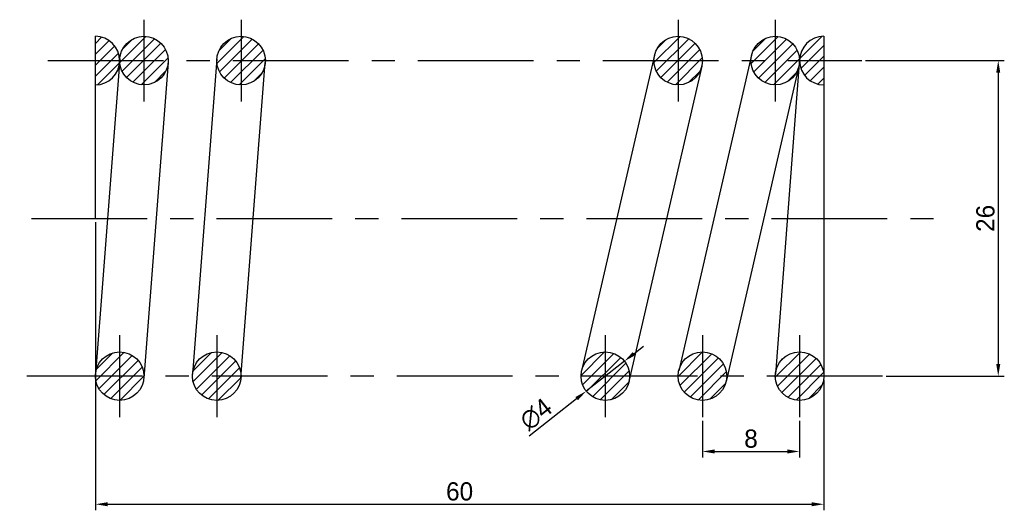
# Model space of a CAD drawing. Header units: millimetres. Extents: x 165.2 to 246.3, y 315.2 to 355.7.
import ezdxf

# ---------------------------------------------------------------- set-up
doc = ezdxf.new("R2010")
doc.units = ezdxf.units.MM
doc.linetypes.add('CENTER', pattern=[50.8, 31.75, -6.35, 6.35, -6.35])
doc.dimstyles.new('ISO-25', dxfattribs={"dimtxt": 1.5, "dimasz": 1, "dimexe": 0.5, "dimexo": 0.3, "dimgap": 0.3, "dimtad": 1, "dimdsep": 46, "dimtxsty": 'Standard', "dimcen": 2.5, "dimadec": 0, "dimazin": 0, "dimtfac": 1, "dimtmove": 0, "dimatfit": 3, "dimfxl": 1, "dimarcsym": 0})

# ---------------------------------------------------------------- blocks, each defined once
blk = doc.blocks.new('*D4')
at = {"color": 0, "lineweight": -2, "transparency": 16777216}
for p, q in [((234.841, 352.294), (246.278, 352.294)), ((245.778, 351.294), (245.778, 327.294)), ((236.55, 326.294), (246.278, 326.294))]:
    blk.add_line(p, q, dxfattribs=at)
at = {"color": 0, "transparency": 16777216}
for points in [[(245.611, 351.294), (245.944, 351.294), (245.778, 352.294)], [(245.611, 327.294), (245.944, 327.294), (245.778, 326.294)]]:
    blk.add_solid(points, dxfattribs=at)
at = {"layer": 'Defpoints', "color": 0, "transparency": 16777216}
for p in [(234.541, 352.294), (236.25, 326.294), (245.778, 326.294)]:
    blk.add_point(p, dxfattribs=at)
at = {"color": 0, "transparency": 16777216, "insert": (244.728, 339.294), "char_height": 1.5, "attachment_point": 5, "rotation": 90}
blk.add_mtext('26', dxfattribs=at)
blk = doc.blocks.new('*D5')
at = {"color": 0, "lineweight": -2, "transparency": 16777216}
for p, q in [((171.413, 338.994), (171.413, 315.24)), ((231.413, 325.994), (231.413, 315.24)), ((172.413, 315.74), (230.413, 315.74))]:
    blk.add_line(p, q, dxfattribs=at)
at = {"color": 0, "transparency": 16777216}
for points in [[(172.413, 315.907), (172.413, 315.574), (171.413, 315.74)], [(230.413, 315.907), (230.413, 315.574), (231.413, 315.74)]]:
    blk.add_solid(points, dxfattribs=at)
at = {"layer": 'Defpoints', "color": 0, "transparency": 16777216}
for p in [(171.413, 339.294), (231.413, 326.294), (231.413, 315.74)]:
    blk.add_point(p, dxfattribs=at)
at = {"color": 0, "transparency": 16777216, "insert": (201.413, 316.79), "char_height": 1.5, "attachment_point": 5}
blk.add_mtext('60', dxfattribs=at)
blk = doc.blocks.new('*D6')
at = {"color": 0, "lineweight": -2, "transparency": 16777216}
for p, q in [((221.413, 322.625), (221.413, 319.587)), ((229.413, 322.625), (229.413, 319.587)), ((222.413, 320.087), (228.413, 320.087))]:
    blk.add_line(p, q, dxfattribs=at)
at = {"color": 0, "transparency": 16777216}
for points in [[(222.413, 320.254), (222.413, 319.921), (221.413, 320.087)], [(228.413, 320.254), (228.413, 319.921), (229.413, 320.087)]]:
    blk.add_solid(points, dxfattribs=at)
at = {"layer": 'Defpoints', "color": 0, "transparency": 16777216}
for p in [(221.413, 322.925), (229.413, 322.925), (229.413, 320.087)]:
    blk.add_point(p, dxfattribs=at)
at = {"color": 0, "transparency": 16777216, "insert": (225.413, 321.137), "char_height": 1.5, "attachment_point": 5}
blk.add_mtext('8', dxfattribs=at)
blk = doc.blocks.new('*D7')
at = {"color": 0, "lineweight": -2, "transparency": 16777216}
for p, q in [((215.773, 328.146), (216.56, 328.763)), ((214.987, 327.529), (211.84, 325.06)), ((207.137, 321.37), (211.053, 324.442))]:
    blk.add_line(p, q, dxfattribs=at)
at = {"color": 0, "transparency": 16777216}
for points in [[(215.67, 328.277), (215.876, 328.015), (214.987, 327.529)], [(210.95, 324.574), (211.156, 324.311), (211.84, 325.06)]]:
    blk.add_solid(points, dxfattribs=at)
at = {"layer": 'Defpoints', "color": 0, "transparency": 16777216}
for p in [(214.987, 327.529), (211.84, 325.06)]:
    blk.add_point(p, dxfattribs=at)
at = {"color": 0, "transparency": 16777216, "insert": (207.708, 323.153), "char_height": 1.5, "attachment_point": 5, "rotation": 38.1168}
blk.add_mtext('∅4', dxfattribs=at)

msp = doc.modelspace()

# ---------------------------------------------------------------- hatches: boundary and pattern name
h = msp.add_hatch()
h.set_pattern_fill('ANSI31', color=256, scale=0.2)
h.paths.add_polyline_path([(171.413, 354.294), (171.413, 352.294), (173.407, 352.294), (173.412, 352.358, 0.404922)])
h.paths.add_polyline_path([(173.379, 351.926), (173.407, 352.294), (171.413, 352.294), (171.413, 350.294, 0.360905)])
h.paths.add_polyline_path([(175.413, 354.294), (175.413, 352.294), (177.413, 352.294, 0.414214)])
h.paths.add_polyline_path([(175.413, 354.294, 0.414214), (173.413, 352.294), (175.413, 352.294)])
h.paths.add_polyline_path([(175.413, 352.294), (173.413, 352.294, 0.414214), (175.413, 350.294)])
h.paths.add_polyline_path([(177.413, 352.294), (175.413, 352.294), (175.413, 350.294, 0.414214)])
h.paths.add_polyline_path([(183.413, 354.294, 0.414214), (181.413, 352.294), (183.413, 352.294)])
h.paths.add_polyline_path([(183.413, 354.294), (183.413, 352.294), (185.413, 352.294, 0.414214)])
h.paths.add_polyline_path([(183.413, 352.294), (181.413, 352.294, 0.414214), (183.413, 350.294)])
h.paths.add_polyline_path([(185.413, 352.294), (183.413, 352.294), (183.413, 350.294, 0.414214)])
h.paths.add_polyline_path([(173.413, 328.294, 0.414214), (171.413, 326.294), (173.413, 326.294)])
h.paths.add_polyline_path([(173.413, 328.294), (173.413, 326.294), (175.413, 326.294, 0.414214)])
h.paths.add_polyline_path([(173.413, 326.294), (171.413, 326.294, 0.414214), (173.413, 324.294)])
h.paths.add_polyline_path([(175.413, 326.294), (173.413, 326.294), (173.413, 324.294, 0.414214)])
h.paths.add_polyline_path([(181.413, 328.294, 0.414214), (179.413, 326.294), (181.413, 326.294)])
h.paths.add_polyline_path([(181.413, 328.294), (181.413, 326.294), (183.413, 326.294, 0.414214)])
h.paths.add_polyline_path([(181.413, 326.294), (179.413, 326.294, 0.414214), (181.413, 324.294)])
h.paths.add_polyline_path([(183.413, 326.294), (181.413, 326.294), (181.413, 324.294, 0.414214)])
h.paths.add_polyline_path([(219.413, 354.294, 0.414214), (217.413, 352.294), (219.413, 352.294)])
h.paths.add_polyline_path([(219.413, 354.294), (219.413, 352.294), (221.413, 352.294, 0.414214)])
h.paths.add_polyline_path([(219.413, 352.294), (217.413, 352.294, 0.414214), (219.413, 350.294)])
h.paths.add_polyline_path([(221.413, 352.294), (219.413, 352.294), (219.413, 350.294, 0.414214)])
h.paths.add_polyline_path([(227.413, 354.294, 0.414214), (225.413, 352.294), (227.413, 352.294)])
h.paths.add_polyline_path([(227.413, 354.294), (227.413, 352.294), (229.407, 352.294), (229.412, 352.358, 0.404922)])
h.paths.add_polyline_path([(227.413, 352.294), (225.413, 352.294, 0.414214), (227.413, 350.294)])
h.paths.add_polyline_path([(229.379, 351.926), (229.407, 352.294), (227.413, 352.294), (227.413, 350.294, 0.360905)])
h.paths.add_polyline_path([(231.413, 354.294, 0.414214), (229.413, 352.294), (231.413, 352.294)])
h.paths.add_polyline_path([(231.413, 352.294), (229.413, 352.294, 0.414214), (231.413, 350.294)])
h.paths.add_polyline_path([(213.413, 328.294, 0.414214), (211.413, 326.294), (213.413, 326.294)])
h.paths.add_polyline_path([(213.413, 328.294), (213.413, 326.294), (215.413, 326.294, 0.414214)])
h.paths.add_polyline_path([(213.413, 326.294), (211.413, 326.294, 0.414214), (213.413, 324.294)])
h.paths.add_polyline_path([(215.413, 326.294), (213.413, 326.294), (213.413, 324.294, 0.414214)])
h.paths.add_polyline_path([(221.413, 328.294), (221.413, 326.294), (223.413, 326.294, 0.414214)])
h.paths.add_polyline_path([(221.413, 328.294, 0.414214), (219.413, 326.294), (221.413, 326.294)])
h.paths.add_polyline_path([(221.413, 326.294), (219.413, 326.294, 0.414214), (221.413, 324.294)])
h.paths.add_polyline_path([(223.413, 326.294), (221.413, 326.294), (221.413, 324.294, 0.414214)])
h.paths.add_polyline_path([(229.413, 328.294, 0.414214), (227.413, 326.294), (229.413, 326.294)])
h.paths.add_polyline_path([(229.413, 328.294), (229.413, 326.294), (231.413, 326.294, 0.414214)])
h.paths.add_polyline_path([(229.413, 326.294), (227.413, 326.294, 0.414214), (229.413, 324.294)])
h.paths.add_polyline_path([(231.413, 326.294), (229.413, 326.294), (229.413, 324.294, 0.414214)])

# ---------------------------------------------------------------- linework, layer by layer
at = {"linetype": 'CENTER', "ltscale": 0.3}
for p, q in [((175.413, 355.664), (175.413, 348.925)), ((183.413, 355.664), (183.413, 348.925)), ((219.413, 355.664), (219.413, 348.925)), ((227.413, 355.664), (227.413, 348.925)), ((167.5, 352.294), (234.541, 352.294)), ((166.148, 339.294), (240.981, 339.294)), ((173.413, 329.664), (173.413, 322.925)), ((181.413, 329.664), (181.413, 322.925)), ((213.413, 329.664), (213.413, 322.925)), ((221.413, 329.664), (221.413, 322.925)), ((229.413, 329.664), (229.413, 322.925)), ((236.25, 326.294), (165.18, 326.294))]:
    msp.add_line(p, q, dxfattribs=at)
at = {"lineweight": 30}
for p, q in [((171.413, 339.294), (171.413, 354.294)), ((231.413, 354.294), (231.413, 326.294)), ((173.419, 352.448), (171.419, 326.448)), ((177.407, 352.141), (175.407, 326.141)), ((181.419, 352.448), (179.419, 326.448)), ((183.407, 326.141), (185.407, 352.141)), ((217.464, 352.744), (211.464, 326.744)), ((225.464, 352.744), (219.464, 326.744)), ((229.419, 352.448), (227.419, 326.448)), ((221.362, 351.845), (215.362, 325.845)), ((229.362, 351.845), (223.362, 325.845)), ((171.413, 339.294), (172.407, 339.294))]:
    msp.add_line(p, q, dxfattribs=at)
for centre in [(175.413, 352.294), (183.413, 352.294), (219.413, 352.294), (227.413, 352.294), (173.413, 326.294), (181.413, 326.294), (213.413, 326.294), (221.413, 326.294), (229.413, 326.294)]:
    msp.add_circle(centre, 2, dxfattribs=at)
for centre, start, end in [((171.413, 352.294), 270, 90), ((231.413, 352.294), 90, 270)]:
    msp.add_arc(centre, 2, start, end, dxfattribs=at)

# ---------------------------------------------------------------- dimensions: what is measured, and where the dimension line sits
dim = msp.add_linear_dim(base=(245.778, 326.294), p1=(234.541, 352.294), p2=(236.25, 326.294), angle=90, dimstyle='ISO-25')
dim.commit()
dim.dimension.update_dxf_attribs({"geometry": '*D4', "text_midpoint": (244.728, 339.294)})
for base, p1, p2, picture, middle in [((231.413, 315.74), (171.413, 339.294), (231.413, 326.294), '*D5', (201.413, 316.79)), ((229.413, 320.087), (221.413, 322.925), (229.413, 322.925), '*D6', (225.413, 321.137))]:
    dim = msp.add_linear_dim(base=base, p1=p1, p2=p2, dimstyle='ISO-25')
    dim.commit()
    dim.dimension.update_dxf_attribs({"geometry": picture, "text_midpoint": middle})
dim = msp.add_diameter_dim_2p(p1=(214.987, 327.529), p2=(211.84, 325.06), dimstyle='ISO-25')
dim.commit()
dim.dimension.update_dxf_attribs({"geometry": '*D7', "text_midpoint": (208.356, 322.327), "dimtype": 163})

doc.saveas('drawing.dxf')
